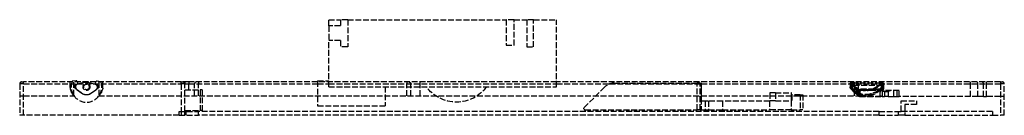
# Model space of a CAD drawing. Header units: millimetres. Extents: x -255 to 0, y 0 to 25.
import ezdxf

# ---------------------------------------------------------------- set-up
doc = ezdxf.new("R2010")
doc.units = ezdxf.units.MM
doc.header["$LTSCALE"] = 10
doc.linetypes.add('ALLCAD_Strich', pattern=[0.2, 0.15, -0.05])
doc.layers.add('BESCH_KONT_sich_schn_seit_2d', color=160, linetype='Continuous')

msp = doc.modelspace()

# ---------------------------------------------------------------- linework, layer by layer
at = {"layer": 'BESCH_KONT_sich_schn_seit_2d', "linetype": 'ALLCAD_Strich', "extrusion": (-1.09476e-47, 1, -2.22045e-16)}
for p, q in [((-175, 24.65), (-172, 24.65)), ((-175, 23.05), (-175, 24.65)), ((-175, 23.05), (-175, 19.3)), ((-172, 23.05), (-175, 23.05)), ((-170.1, 24.65), (-172, 24.65)), ((-172, 24.65), (-172, 23.05)), ((-170.1, 24.65), (-129.08, 24.65)), ((-170.1, 24.65), (-170.1, 17.65)), ((-127, 24.65), (-129.08, 24.65)), ((-129.08, 24.65), (-129.08, 18.07)), ((-127, 24.65), (-123.7, 24.65)), ((-127, 18.07), (-127, 24.65)), ((-121.95, 24.65), (-123.7, 24.65)), ((-123.7, 24.65), (-123.7, 17.65)), ((-121.95, 24.65), (-116, 24.65)), ((-121.95, 17.65), (-121.95, 24.65)), ((-116, 7.35), (-116, 24.65)), ((-175, 7.35), (-175, 19.3)), ((-172, 19.3), (-175, 19.3)), ((-172, 19.3), (-172, 17.65)), ((-129.08, 18.07), (-127, 18.07)), ((-170.1, 17.65), (-172, 17.65)), ((-123.7, 17.65), (-121.95, 17.65)), ((-255.1, 8.1), (-255.1, 0)), ((-254.1, 8.1), (-255.1, 8.1)), ((-254.6, 8.6), (-254.1, 8.6)), ((-213.3, 8.6), (-254.1, 8.6)), ((-254.1, 8.1), (-254.1, 8.6)), ((-254.1, 0), (-254.1, 8.1)), ((-254.1, 8.1), (-213.3, 8.1)), ((-242.06, 7.16), (-242.06, 8.6)), ((-240.46, 8.91), (-241.47, 8.76)), ((-241.06, 5.07), (-241.06, 8.6)), ((-240.14, 8.6), (-240.26, 8.81)), ((-240.02, 8.38), (-240.14, 8.6)), ((-239.17, 8.29), (-240.13, 8.03)), ((-238.45, 8.42), (-239.17, 8.29)), ((-236.39, 8.23), (-237.1, 8.39)), ((-235.44, 7.93), (-236.39, 8.23)), ((-235.34, 8.6), (-235.53, 8.29)), ((-235.28, 8.7), (-235.34, 8.6)), ((-234.08, 8.6), (-235.07, 8.8)), ((-234.53, 5.08), (-234.53, 8.6)), ((-234.07, 8.6), (-234.08, 8.6)), ((-233.53, 7.02), (-233.53, 8.6)), ((-213.3, 8.6), (-212.8, 8.6)), ((-213.3, 8.1), (-213.3, 8.6)), ((-213.3, 8.1), (-213.3, 1)), ((-212.3, 8.1), (-213.3, 8.1)), ((-211.3, 8.6), (-212.8, 8.6)), ((-212.3, 8.6), (-212.3, 8.1)), ((-212.3, 8.1), (-211.3, 8.1)), ((-212.3, 1), (-212.3, 8.1)), ((-177.9, 8.6), (-211.3, 8.6)), ((-211.3, 8.6), (-211.3, 8.1)), ((-211.3, 8.1), (-177.9, 8.1)), ((-211.3, 6.6), (-211.3, 8.1)), ((-209.8, 5), (-209.8, 8.1)), ((-208.8, 8.6), (-208.8, 8.1)), ((-208.8, 5), (-208.8, 8.1)), ((-177.9, 8.85), (-175, 8.85)), ((-177.9, 8.85), (-177.9, 2.45)), ((-116, 8.6), (-177.9, 8.6)), ((-177.9, 8.1), (-175, 8.1)), ((-175, 8.1), (-116, 8.1)), ((-154.8, 8.6), (-154.8, 8.1)), ((-154.8, 5), (-154.8, 8.1)), ((-153.8, 5), (-153.8, 8.1)), ((-151.3, 8.1), (-151.3, 8.6)), ((-151.3, 5), (-151.3, 8.1)), ((-1, 8.6), (-116, 8.6)), ((-116, 8.1), (-102.25, 8.1)), ((-102.25, 8.1), (-78.47, 8.1)), ((-101.08, 8.3), (-79.57, 8.3)), ((-78.77, 8.3), (-79.57, 8.3)), ((-79.57, 1.4), (-79.57, 8.3)), ((-78.77, 1.4), (-78.77, 8.3)), ((-78.77, 8.3), (-78.53, 8.3)), ((-78.53, 8.3), (-78.47, 8.3)), ((-78.53, 8.3), (-78.53, 1.4)), ((-78.47, 3.65), (-78.47, 8.3)), ((-78.47, 8.1), (-1, 8.1)), ((-39.95, 8.13), (-39.95, 7.32)), ((-39.95, 8.13), (-39.95, 7.31)), ((-39.94, 8.15), (-39.69, 8.15)), ((-39.79, 8.01), (-39.79, 7.19)), ((-39.44, 8.4), (-39.69, 8.4)), ((-39.65, 8.03), (-39.65, 7.11)), ((-39.44, 8.4), (-31.56, 8.4)), ((-39.41, 7.78), (-39.41, 6.81)), ((-39.11, 7.8), (-32.56, 7.8)), ((-39.01, 7.74), (-31.78, 7.74)), ((-38.8, 8.1), (-38.8, 8.6)), ((-38.8, 5), (-38.8, 8.1)), ((-37.8, 4.8), (-37.8, 8.1)), ((-31.81, 8.01), (-31.81, 7.19)), ((-31.57, 8.13), (-31.57, 7.32)), ((-31.31, 8.15), (-31.56, 8.15)), ((-31.47, 7.75), (-31.47, 6.79)), ((-31.27, 8.03), (-31.27, 7.12)), ((-31.27, 8.01), (-31.27, 7.09)), ((-8.77, 8.1), (-8.77, 8.6)), ((-8.77, 4.8), (-8.77, 8.1)), ((-6.82, 4.8), (-6.82, 8.1)), ((-5.39, 4.8), (-5.39, 8.1)), ((-4.61, 8.1), (-4.61, 8.6)), ((-4.61, 4.8), (-4.61, 8.1)), ((-1, 8.6), (-0.5, 8.6)), ((-1, 8.6), (-1, 8.1)), ((-1, 8.1), (-1, 0)), ((0, 8.1), (-1, 8.1)), ((0, 0), (0, 8.1)), ((-241.12, 5.16), (-241.74, 6.13)), ((-238.98, 5.62), (-240.5, 6.75)), ((-240.38, 6.77), (-238.97, 5.71)), ((-235.13, 6.63), (-236.79, 5.52)), ((-236.7, 5.66), (-235.25, 6.66)), ((-233.86, 6.13), (-234.48, 5.16)), ((-233.53, 7.02), (-233.58, 6.78)), ((-212.3, 6.6), (-208.3, 6.6)), ((-207.8, 6.6), (-208.3, 6.6)), ((-208.3, 6.6), (-208.3, 1.2)), ((-207.8, 6.6), (-207.8, 1.2)), ((-175, 7.35), (-116, 7.35)), ((-160.39, 7.35), (-160.39, 2.45)), ((-103.56, 7.27), (-108.9, 1.93)), ((-59.3, 5.75), (-60.77, 5.75)), ((-60.77, 5.75), (-60.77, 3.75)), ((-59.3, 5.75), (-59.3, 3.75)), ((-59.3, 5.75), (-55.2, 5.75)), ((-55.2, 5.75), (-55.2, 3.75)), ((-55.17, 5.75), (-55.2, 5.75)), ((-55.17, 3.65), (-55.17, 5.75)), ((-55.07, 5.3), (-55.07, 3.65)), ((-52.9, 5.3), (-55.07, 5.3)), ((-52.9, 5.3), (-52.17, 5.3)), ((-52.9, 5.3), (-52.9, 1.4)), ((-52.17, 5.3), (-52.17, 1.4)), ((-39.69, 7.35), (-39.94, 7.35)), ((-39.44, 6.85), (-39.19, 6.85)), ((-39.23, 6.7), (-32.31, 6.7)), ((-39.19, 6.85), (-31.81, 6.85)), ((-39.16, 6.7), (-31.79, 6.7)), ((-38.37, 5.91), (-38.37, 6.8)), ((-38.17, 6.66), (-38.17, 5.78)), ((-37.97, 6.53), (-37.97, 5.66)), ((-37.8, 6.67), (-31.86, 6.67)), ((-37.44, 6.1), (-37.55, 6.1)), ((-37.55, 6.1), (-37.55, 4.8)), ((-37.44, 6.1), (-37.44, 4.8)), ((-37.44, 6.1), (-37.44, 6.1)), ((-37.44, 6.1), (-37.44, 4.8)), ((-27.27, 6.35), (-37.3, 6.35)), ((-31.9, 6.94), (-31.86, 6.67)), ((-31.67, 6.98), (-31.67, 5.89)), ((-31.62, 6.54), (-31.66, 6.81)), ((-31.66, 6.77), (-31.66, 5.65)), ((-31.62, 6.5), (-31.66, 6.77)), ((-31.56, 7.35), (-31.31, 7.35)), ((-31.07, 6.1), (-31.48, 6.1)), ((-31.07, 6.1), (-30.11, 6.1)), ((-31.07, 6.1), (-31.07, 4.8)), ((-30.08, 6.11), (-30.11, 6.1)), ((-30.11, 6.1), (-30.11, 4.8)), ((-28.68, 6.35), (-28.68, 4.8)), ((-27.84, 6.35), (-27.84, 4.8)), ((-27.27, 4.8), (-27.27, 6.35)), ((-255.1, 5), (-254.1, 5)), ((-254.1, 5), (-241.01, 5)), ((-234.59, 5), (-37.8, 5)), ((-77.47, 3.65), (-78.47, 3.65)), ((-76.62, 3.65), (-77.47, 3.65)), ((-77.47, 3.65), (-77.47, 1.4)), ((-76.62, 3.65), (-76.62, 1.4)), ((-73.01, 3.65), (-76.62, 3.65)), ((-73.01, 3.65), (-73.01, 1.4)), ((-60.8, 3.65), (-73.01, 3.65)), ((-60.8, 3.65), (-60.8, 1.4)), ((-60.77, 3.65), (-60.8, 3.65)), ((-59.3, 3.75), (-60.77, 3.75)), ((-60.77, 3.75), (-60.77, 3.65)), ((-59.3, 3.75), (-55.2, 3.75)), ((-55.2, 3.75), (-55.2, 1.4)), ((-55.07, 3.65), (-55.17, 3.65)), ((-37.55, 4.8), (-37.8, 4.8)), ((-37.55, 4.8), (-37.49, 4.8)), ((-37.49, 4.8), (-31.06, 4.8)), ((-37.34, 4.95), (-32.08, 4.95)), ((-30.11, 4.8), (-31.06, 4.8)), ((-30.11, 4.8), (-28.68, 4.8)), ((-28.68, 4.8), (-27.84, 4.8)), ((-27.84, 4.8), (-27.27, 4.8)), ((-8.77, 4.8), (-27.27, 4.8)), ((-26.75, 3.75), (-22.75, 3.75)), ((-26.75, 1), (-26.75, 3.75)), ((-25.75, 2.75), (-25.75, 0)), ((-22.75, 2.75), (-25.75, 2.75)), ((-22.75, 3.75), (-22.75, 2.75)), ((-6.82, 4.8), (-8.77, 4.8)), ((-5.39, 4.8), (-6.82, 4.8)), ((-5.39, 4.8), (-4.61, 4.8)), ((-1, 4.8), (-4.61, 4.8)), ((0, 4.8), (-1, 4.8)), ((-213.8, 1), (-208.8, 1)), ((-213.8, 0), (-213.8, 1)), ((-213.8, 0), (-208.8, 0)), ((-213.3, 1), (-213.3, 0)), ((-212.3, 1.2), (-208.3, 1.2)), ((-212.3, 0), (-212.3, 1)), ((-212, 0), (-212, 1)), ((-211.3, 1), (-211.3, 1.2)), ((-32.45, 1), (-208.8, 1)), ((-208.8, 0), (-208.8, 1)), ((-32.45, 0), (-208.8, 0)), ((-207.8, 1.2), (-208.3, 1.2)), ((-177.9, 2.45), (-160.39, 2.45)), ((-108.9, 1.65), (-108.9, 1.93)), ((-108.65, 1.4), (-79.57, 1.4)), ((-78.77, 1.4), (-79.57, 1.4)), ((-78.77, 1.4), (-78.53, 1.4)), ((-78.53, 1.4), (-77.47, 1.4)), ((-77.47, 1.4), (-76.62, 1.4)), ((-76.62, 1.4), (-73.01, 1.4)), ((-73.01, 1.4), (-60.8, 1.4)), ((-55.2, 1.4), (-60.8, 1.4)), ((-55.2, 1.4), (-52.9, 1.4)), ((-52.17, 1.4), (-52.9, 1.4)), ((-32.45, 1), (-27.45, 1)), ((-32.45, 0), (-32.45, 1)), ((-32.45, 0), (-27.45, 0)), ((-27.45, 0), (-27.45, 1)), ((-27.45, 1), (-26.75, 1)), ((-25.75, 0), (-27.45, 0)), ((-25.75, 1), (-26.75, 1)), ((-3.1, 1), (-25.75, 1)), ((-25.75, 0), (-3.1, 0)), ((-3.1, 1), (-3.1, 0)), ((-3.1, 0.01), (-3.1, 0.01)), ((-3.1, 0.01), (-3.1, 0.01)), ((-3.1, 0.01), (-3.1, 0.01)), ((-3.1, 0), (-3.1, 0.01)), ((-3.1, 0.01), (-3.1, 0.01)), ((-3.1, 0.01), (-3.1, 0.01)), ((-3.1, 0.01), (-3.1, 0.01)), ((-3.1, 0.01), (-3.1, 0.01)), ((-3.1, 0.01), (-3.1, 0.01)), ((-3.1, 0.01), (-3.1, 0.01)), ((-3.1, 0.01), (-3.1, 0.01)), ((-3.1, 0), (-3.1, 0)), ((-3.1, 0), (-3.1, 0)), ((-3.1, 0), (-3.1, 0)), ((-3.1, 0), (-3.1, 0)), ((-3.1, 0), (-3.1, 0)), ((-3.1, 0), (-3.1, 0)), ((-3.1, 0), (-3.1, 0)), ((-254.1, 0), (-255.1, 0)), ((-213.8, 0), (-254.1, 0)), ((-3.1, 0), (-1, 0)), ((0, 0), (-1, 0))]:
    msp.add_line(p, q, dxfattribs=at)
at = {"layer": 'BESCH_KONT_sich_schn_seit_2d', "linetype": 'ALLCAD_Strich'}
for radius in [0.9, 0.712]:
    msp.add_circle((-237.8, 7.3), radius, dxfattribs=at)
for centre, radius, start, end in [((-254.6, 8.1), 0.5, 90, 180), ((-237.8, 7.3), 3.95, 160.785, 212.775), ((-237.8, 7.3), 3.95, 158.3541, 160.785), ((-239.95, 7.34), 0.712, 104.9166, 232.9782), ((-240.43, 8.71), 0.2, 28.7737, 98.7737), ((-240.2, 8.29), 0.2, 279.0078, 28.7737), ((-237.84, 5.23), 3.25, 76.8341, 100.7133), ((-235.36, 8.18), 0.2, 148.7737, 258.5469), ((-235.65, 7.25), 0.712, 304.5693, 72.6308), ((-235.11, 8.6), 0.2, 78.7737, 148.7737), ((-237.8, 7.3), 3.95, 327.225, 19.1933), ((-209.3, 8.1), 0.5, 90, 180), ((-101.08, 4.8), 3.5, 90, 135), ((-38.3, 8.1), 0.5, 360, 90), ((-0.5, 8.1), 0.5, 0, 90), ((-237.8, 7.26), 1.94, 232.9782, 304.5693), ((-237.8, 7.3), 3.95, 214.3023, 325.8525), ((-108.65, 1.65), 0.25, 180, 270)]:
    msp.add_arc(centre, radius, start, end, dxfattribs=at)
at = {"layer": 'BESCH_KONT_sich_schn_seit_2d', "linetype": 'ALLCAD_Strich', "extrusion": (-2.22045e-16, -2.22045e-16, -1)}
for centre, radius, start, end in [((240.05, 7.35), 0.751, 306.4929, 80.9922), ((235.55, 7.25), 0.75, 101.4531, 236.1157), ((212.8, 8.1), 0.5, 90, 180), ((154.3, 8.1), 0.5, 90, 180), ((237.8, 7.3), 2.05, 240.4338, 305.1707), ((141.94, 13.15), 9.75, 216.5035, 323.4965), ((37.19, 6.1), 0.25, 0, 90)]:
    msp.add_arc(centre, radius, start, end, dxfattribs=at)
at = {"layer": 'BESCH_KONT_sich_schn_seit_2d', "linetype": 'ALLCAD_Strich'}
for centre, major_axis, ratio, start_param, end_param in [((-39.7, 8.13), (-0.227, 0.104), 0.988758, -1.137432, 0.433364), ((-39.69, 8.15), (0, 0.25), 0.998027, 0, 1.570796), ((-39.58, 8.01), (-0.13, -0.214), 0.792671, -2.458601, -1.121438), ((-39.69, 6.35), (0, 2.05), 0.062791, 0, 0.136396), ((-39.44, 8.15), (0, 0.25), 0.998027, 0, 1.570796), ((-39.4, 8.03), (-0.247, -0.04), 0.931591, -1.744402, -0.173605), ((-39.44, 6.35), (0, 2.05), 0.062791, -0.366931, 0), ((-39.22, 7.78), (-0.172, -0.182), 0.647967, -2.217718, -1.021305), ((-39.1, 7.62), (-0.178, -0.175), 0.604775, -2.052664, -1.018255), ((-39.03, 7.57), (-0.191, -0.161), 0.554129, -2.061506, -0.988053), ((-30.91, 7.12), (-0.06, 1.21), 0.820375, 0.999888, 1.681429), ((-31.56, 6.35), (0, 1.8), 0.062791, 0, 0.136396), ((-31.31, 6.35), (0, 1.8), 0.062791, -0.363445, 0), ((-7.21, 8.1), (0, 0.5), 0.780507, -1.570796, 0), ((-5.78, 8.1), (0, 0.5), 0.780507, -1.570796, 0), ((-39.94, 6.35), (0, 1), 0.062791, 0, 0.245878), ((-38.62, 6.93), (-1.33, 0.39), 0.114526, -0.021181, 0.033054), ((-39.45, 7.32), (-0.485, 0.121), 0.96801, 0.252938, 1.823734), ((-39.44, 7.35), (0, -0.5), 0.998027, -1.570796, 0), ((-39.37, 7.19), (-0.343, -0.364), 0.742101, -0.960085, 0.943293), ((-39.25, 7.06), (-0.398, -0.303), 0.641052, -0.871115, 1.166798), ((-39.69, 6.35), (0, 1), 0.062791, -0.702011, 0), ((-39.19, 7.35), (0, -0.5), 0.998027, -1.570796, 0), ((-39.15, 7.11), (-0.499, -0.037), 0.762039, -0.097122, 1.473675), ((-35.61, 9.92), (4.86, 1.34), 0.884481, -2.752585, -1.872181), ((-35.61, 9.92), (-4.86, -1.34), 0.884481, 0.389008, 1.269412), ((-39.14, 7.05), (-0.49, -0.097), 0.688307, -0.279942, 1.390062), ((-39.03, 6.81), (-0.392, -0.311), 0.588568, -0.933059, 1.081544), ((-36.29, 10.03), (-3.22, 3.3), 0.827598, 1.510475, 1.756868), ((-38.86, 6.69), (-0.181, 0.36), 0.709129, 1.196219, 1.854645), ((-36.25, 8.48), (-2.91, 2.97), 0.829292, 1.44514, 1.866225), ((-34.67, 9.34), (5.23, -0.34), 0.716656, -2.257968, -2.207621), ((-34.67, 9.34), (5.23, -0.34), 0.716656, -2.257968, -2.207621), ((-37.73, 5.66), (-0.26, -0.427), 0.415411, -1.322491, 0.901883), ((-37.85, 6.53), (-0.136, -0.21), 0.409582, -2.206244, -1.311325), ((-37.82, 6.5), (-0.143, -0.205), 0.429275, -2.192454, -1.280532), ((-38.28, 5.83), (-0.781, 0.85), 0.826659, -1.307282, -1.268499), ((-37.3, 6.1), (0.25, 0), 0.999702, 1.570796, 3.141593), ((-37.21, 6.1), (0, 0.25), 0.987299, 0, 1.570796), ((-37.19, 6.1), (0, 0.25), 0.999702, 0, 1.570796), ((-35.61, 9.92), (4.86, 1.34), 0.884481, -1.872181, -0.991777), ((-35.61, 9.92), (-4.86, -1.34), 0.884481, -5.013774, -4.13337), ((-35.91, 6.3), (0, -0.25), 0.062791, -2.356194, -1.570796), ((-32.06, 6.35), (0, 0.5), 0.062791, 0, 0.245878), ((-32.35, 6.8), (-0.445, 0.373), 0.898863, -3.107103, -2.579942), ((-31.81, 6.35), (0, 0.5), 0.062791, -0.69436, 0), ((-28.32, 5.79), (-3.34, 0.32), 0.835686, 0.080212, 0.163459), ((-31.6, 5.3), (0, -0.5), 0.152226, -0.073141, 0)]:
    msp.add_ellipse(centre, major_axis=major_axis, ratio=ratio, start_param=start_param, end_param=end_param, dxfattribs=at)
at = {"layer": 'BESCH_KONT_sich_schn_seit_2d', "linetype": 'ALLCAD_Strich', "extrusion": (-2.22045e-16, -2.22045e-16, -1)}
for centre, major_axis, ratio, start_param, end_param in [((-39.94, 6.35), (0, 1.8), 0.062791, -0.136396, 0), ((-39.69, 6.35), (0, 1.8), 0.062791, 0, 0.366931), ((-36.25, 10.2), (2.7, -3.61), 0.82026, -5.135068, -4.78159), ((-32.55, 7.62), (0.168, -0.185), 0.530113, -2.158387, -1.123978), ((-32, 8.01), (0.114, -0.222), 0.721143, -2.552772, -1.215609), ((-31.81, 6.35), (0, 2.05), 0.062791, -0.136396, 0), ((-31.82, 8.13), (0.227, -0.104), 0.988758, -2.00416, -0.433364), ((-31.81, 8.15), (0, 0.25), 0.998027, 0, 1.570796), ((-31.8, 7.57), (0.227, -0.106), 0.653206, -1.81778, -0.620135), ((-31.67, 7.75), (0.178, -0.176), 0.681157, -2.116745, -0.966699), ((-31.56, 6.35), (0, 2.05), 0.062791, 0, 0.363445), ((-31.56, 8.15), (0, 0.25), 0.998027, 0, 1.570796), ((-31.52, 8.03), (0.247, 0.041), 0.932833, -1.395633, 0.175163), ((-39.01, 7.04), (0.639, -0.148), 0.562811, -4.160275, -3.512477), ((-39.01, 7.04), (-0.639, 0.148), 0.562811, -1.018682, -0.370884), ((-39.44, 6.35), (0, 0.5), 0.062791, -0.245878, 0), ((-35.61, 9.58), (4.79, -1.61), 0.901171, -4.421001, -4.142411), ((-39.19, 6.35), (0, 0.5), 0.062791, 0, 0.702011), ((-34.84, 8.33), (-5.15, 0.3), 0.67591, -0.956685, -0.906805), ((-38.32, 5.66), (-0.35, 1.03), 0.736256, 0.865908, 0.904691), ((-38.23, 4.3), (0.959, -0.955), 0.81047, -1.858104, -1.446634), ((-35.89, 5.42), (0, -0.5), 0.062791, -0.785398, 1.570796), ((-32.33, 7.06), (0.374, -0.332), 0.577716, -0.993579, 1.044334), ((-32.19, 7.19), (0.312, -0.391), 0.675136, -1.076929, 0.826449), ((-32.06, 7.35), (0, -0.5), 0.998027, -1.570796, 0), ((-32.07, 7.32), (0.485, -0.121), 0.96801, -0.252938, 1.317858), ((-31.91, 6.77), (0.248, 0.035), 0.670974, -1.430571, 0.205934), ((-31.87, 6.79), (0.395, -0.307), 0.630527, -0.888818, 1.166539), ((-31.87, 6.5), (0.248, 0.035), 0.670974, -1.430571, 0.205934), ((-31.81, 7.35), (0, -0.5), 0.998027, -1.570796, 0), ((-31.77, 7.12), (0.499, 0.038), 0.766947, 0.098005, 1.668802), ((-31.77, 7.05), (0.498, -0.043), 0.700458, -0.123431, 1.554999), ((-31.73, 6.1), (0, 0.25), 0.988439, 0, 1.570796), ((-30.88, 6.95), (0.03, -1.21), 0.655701, 1.433608, 2.116633), ((-31.5, 7.18), (-0.01, 1.08), 0.161087, -3.140088, -2.247325), ((-31.56, 6.35), (0, 1), 0.062791, -0.245878, 0), ((-32.27, 7.13), (1, -0.043), 0.509657, 0.065867, 0.624591), ((-31.32, 6.1), (0, 0.25), 0.988439, -0.000006, 1.570796), ((-31.31, 6.35), (0, 1), 0.062791, 0, 0.69436)]:
    msp.add_ellipse(centre, major_axis=major_axis, ratio=ratio, start_param=start_param, end_param=end_param, dxfattribs=at)
at = {"layer": 'BESCH_KONT_sich_schn_seit_2d', "linetype": 'ALLCAD_Strich'}
for points, knots in [([(-39.95, 8.13), (-39.95, 8.16), (-39.95, 8.19), (-39.94, 8.22), (-39.93, 8.23), (-39.93, 8.24)], [0, 0, 0, 0, 0.1008929, 0.1008929, 0.1230398, 0.1230398, 0.1230398, 0.1230398]), ([(-39.79, 8.01), (-39.84, 8.03), (-39.88, 8.06), (-39.91, 8.08), (-39.94, 8.1), (-39.95, 8.11), (-39.95, 8.13)], [0, 0, 0, 0, 0.0002951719, 0.0002951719, 0.0002951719, 0.0005903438, 0.0005903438, 0.0005903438, 0.0005903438]), ([(-39.69, 8.4), (-39.72, 8.4), (-39.75, 8.39), (-39.8, 8.38), (-39.82, 8.36), (-39.86, 8.33), (-39.87, 8.32), (-39.9, 8.29), (-39.9, 8.28), (-39.92, 8.26), (-39.92, 8.25), (-39.93, 8.24), (-39.93, 8.24), (-39.93, 8.24)], [0, 0, 0, 0, 0.0219511, 0.0219511, 0.0460576, 0.0460576, 0.0733367, 0.0733367, 0.1006159, 0.1006159, 0.127895, 0.127895, 0.1363957, 0.1363957, 0.1363957, 0.1363957]), ([(-39.11, 7.8), (-38.71, 7.39), (-38.22, 7.05), (-37.66, 6.82), (-37.11, 6.59), (-36.51, 6.48), (-35.92, 6.48)], [5.5201064, 5.5201064, 5.5201064, 5.5201064, 5.9016723, 5.9016723, 5.9016723, 6.2831853, 6.2831853, 6.2831853, 6.2831853]), ([(-35.92, 6.48), (-35.33, 6.48), (-34.71, 6.59), (-34.13, 6.82), (-33.55, 7.05), (-33.01, 7.39), (-32.56, 7.8)], [0, 0, 0, 0, 0.381513, 0.381513, 0.381513, 0.7630789, 0.7630789, 0.7630789, 0.7630789]), ([(-31.51, 8.27), (-31.51, 8.23), (-31.52, 8.18), (-31.57, 8.07), (-31.61, 8.01), (-31.66, 7.95)], [0, 0, 0, 0, 0.0003391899, 0.0003391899, 0.0006783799, 0.0006783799, 0.0006783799, 0.0006783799]), ([(-31.51, 8.27), (-31.51, 8.23), (-31.52, 8.18), (-31.57, 8.07), (-31.61, 8.01), (-31.66, 7.95)], [0, 0, 0, 0, 0.0003391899, 0.0003391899, 0.0006783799, 0.0006783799, 0.0006783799, 0.0006783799]), ([(-31.56, 8.4), (-31.53, 8.4), (-31.5, 8.39), (-31.45, 8.38), (-31.42, 8.36), (-31.39, 8.33), (-31.37, 8.32), (-31.34, 8.29), (-31.33, 8.27), (-31.31, 8.23), (-31.31, 8.22), (-31.3, 8.18), (-31.29, 8.16), (-31.28, 8.13), (-31.28, 8.12), (-31.28, 8.09), (-31.27, 8.08), (-31.27, 8.07)], [0, 0, 0, 0, 0.0219418, 0.0219418, 0.0460382, 0.0460382, 0.0757472, 0.0757472, 0.1154391, 0.1154391, 0.1851741, 0.1851741, 0.2578631, 0.2578631, 0.3305522, 0.3305522, 0.3634453, 0.3634453, 0.3634453, 0.3634453]), ([(-31.47, 7.75), (-31.4, 7.81), (-31.35, 7.86), (-31.28, 7.95), (-31.26, 8), (-31.27, 8.03)], [0, 0, 0, 0, 0.0003791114, 0.0003791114, 0.0007582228, 0.0007582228, 0.0007582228, 0.0007582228]), ([(-31.47, 7.75), (-31.4, 7.81), (-31.35, 7.86), (-31.28, 7.95), (-31.26, 8), (-31.27, 8.03)], [0, 0, 0, 0, 0.0003791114, 0.0003791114, 0.0007582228, 0.0007582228, 0.0007582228, 0.0007582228]), ([(-242.06, 7.16), (-242.06, 7.16), (-242.06, 7.16), (-242.06, 7.16), (-242.06, 7.16), (-242.06, 7.15), (-242.06, 7.15), (-242.06, 7.14), (-242.06, 7.13), (-242.06, 7.1), (-242.06, 7.08), (-242.05, 7), (-242.05, 6.95), (-242.01, 6.7), (-241.93, 6.47), (-241.81, 6.23), (-241.78, 6.18), (-241.74, 6.13)], [-0.7648328, -0.7648328, -0.7648328, -0.7648328, -0.7635865, -0.7635865, -0.7623402, -0.7623402, -0.7598475, -0.7598475, -0.7548622, -0.7548622, -0.7448917, -0.7448917, -0.7249505, -0.7249505, -0.6520384, -0.6520384, -0.6330563, -0.6330563, -0.6330563, -0.6330563]), ([(-233.86, 6.13), (-233.81, 6.21), (-233.76, 6.29), (-233.66, 6.5), (-233.61, 6.64), (-233.58, 6.78)], [-1.34329875, -1.34329875, -1.34329875, -1.34329875, -1.31060039, -1.31060039, -1.25477501, -1.25477501, -1.25477501, -1.25477501]), ([(-39.71, 6.82), (-39.76, 6.87), (-39.8, 6.91), (-39.86, 7), (-39.89, 7.05), (-39.93, 7.13), (-39.94, 7.17), (-39.95, 7.24), (-39.95, 7.27), (-39.95, 7.31)], [0, 0, 0, 0, 0.2119156, 0.2119156, 0.395502, 0.395502, 0.5078605, 0.5078605, 0.6246457, 0.6246457, 0.6246457, 0.6246457]), ([(-39.65, 7.08), (-39.65, 7.1), (-39.65, 7.13), (-39.66, 7.17), (-39.66, 7.18), (-39.66, 7.2), (-39.66, 7.21), (-39.66, 7.2), (-39.66, 7.2), (-39.66, 7.19), (-39.66, 7.18), (-39.65, 7.15), (-39.64, 7.14), (-39.62, 7.09), (-39.6, 7.07), (-39.55, 7), (-39.51, 6.95), (-39.39, 6.89), (-39.33, 6.86), (-39.24, 6.85), (-39.22, 6.85), (-39.19, 6.85)], [5.5811745, 5.5811745, 5.5811745, 5.5811745, 5.7215766, 5.7215766, 5.8619788, 5.8619788, 6.002381, 6.002381, 6.047027, 6.047027, 6.1143542, 6.1143542, 6.1616993, 6.1616993, 6.2064223, 6.2064223, 6.2479348, 6.2479348, 6.2742433, 6.2742433, 6.2831853, 6.2831853, 6.2831853, 6.2831853]), ([(-35.89, 4.92), (-36.3, 4.92), (-36.7, 4.97), (-37.46, 5.16), (-37.83, 5.31), (-38.52, 5.68), (-38.86, 5.92), (-39.33, 6.36), (-39.5, 6.56), (-39.65, 6.75)], [0, 0, 0, 0, 1.205735, 1.205735, 2.439401, 2.439401, 3.832322, 3.832322, 4.765522, 4.765522, 4.765522, 4.765522]), ([(-39.42, 6.5), (-39.49, 6.58), (-39.54, 6.67), (-39.6, 6.83), (-39.62, 6.89), (-39.63, 6.95)], [0.0000149, 0.0000149, 0.0000149, 0.0000149, 0.3347317, 0.3347317, 0.5476428, 0.5476428, 0.5476428, 0.5476428]), ([(-39.36, 6.77), (-39.38, 6.78), (-39.4, 6.79), (-39.44, 6.82), (-39.45, 6.83), (-39.45, 6.83)], [0, 0, 0, 0, 0.0000986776, 0.0000986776, 0.0001973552, 0.0001973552, 0.0001973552, 0.0001973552]), ([(-39.36, 6.77), (-39.38, 6.78), (-39.4, 6.79), (-39.44, 6.82), (-39.45, 6.83), (-39.45, 6.83)], [0, 0, 0, 0, 0.0000986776, 0.0000986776, 0.0001973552, 0.0001973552, 0.0001973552, 0.0001973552]), ([(-37.99, 5.24), (-38.42, 5.5), (-38.8, 5.81), (-39.23, 6.26), (-39.33, 6.38), (-39.42, 6.5)], [0, 0, 0, 0, 1.629391, 1.629391, 2.183055, 2.183055, 2.183055, 2.183055]), ([(-35.93, 6.3), (-36.54, 6.3), (-37.18, 6.42), (-37.76, 6.65), (-38.34, 6.87), (-38.87, 7.21), (-39.29, 7.62)], [0, 0, 0, 0, 0.3815148, 0.3815148, 0.3815148, 0.7630789, 0.7630789, 0.7630789, 0.7630789]), ([(-35.87, 5.07), (-36.19, 5.07), (-36.52, 5.1), (-36.85, 5.18), (-37.16, 5.25), (-37.47, 5.36), (-37.76, 5.5), (-38.35, 5.78), (-38.86, 6.21), (-39.23, 6.7)], [0, 0, 0, 0, 0.2227044, 0.2227044, 0.2227044, 0.440132, 0.440132, 0.440132, 0.8804037, 0.8804037, 0.8804037, 0.8804037]), ([(-38.37, 6.8), (-38.37, 6.82), (-38.36, 6.83), (-38.35, 6.83), (-38.34, 6.84), (-38.33, 6.83), (-38.31, 6.83), (-38.29, 6.82), (-38.27, 6.81), (-38.25, 6.79), (-38.23, 6.77), (-38.21, 6.76), (-38.2, 6.73), (-38.18, 6.71), (-38.17, 6.69), (-38.17, 6.66)], [0.0000000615, 0.0000000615, 0.0000000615, 0.0000000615, 0.0000432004, 0.0000432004, 0.0000432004, 0.0000864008, 0.0000864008, 0.0000864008, 0.0001728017, 0.0001728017, 0.0001728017, 0.0002592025, 0.0002592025, 0.0002592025, 0.0003455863, 0.0003455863, 0.0003455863, 0.0003455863]), ([(-38.17, 5.78), (-38.17, 5.76), (-38.17, 5.75), (-38.19, 5.72), (-38.2, 5.72), (-38.24, 5.72), (-38.27, 5.73), (-38.31, 5.77), (-38.33, 5.79), (-38.36, 5.85), (-38.37, 5.88), (-38.37, 5.91)], [0, 0, 0, 0, 0.000047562, 0.000047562, 0.000095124, 0.000095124, 0.000190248, 0.000190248, 0.000285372, 0.000285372, 0.000380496, 0.000380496, 0.000380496, 0.000380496]), ([(-38.17, 5.78), (-38.17, 5.76), (-38.17, 5.75), (-38.19, 5.72), (-38.2, 5.72), (-38.24, 5.72), (-38.27, 5.73), (-38.31, 5.77), (-38.33, 5.79), (-38.36, 5.85), (-38.37, 5.88), (-38.37, 5.91)], [0, 0, 0, 0, 0.000047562, 0.000047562, 0.000095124, 0.000095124, 0.000190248, 0.000190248, 0.000285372, 0.000285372, 0.000380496, 0.000380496, 0.000380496, 0.000380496]), ([(-37.58, 4.8), (-37.62, 4.88), (-37.68, 4.95), (-37.81, 5.1), (-37.89, 5.17), (-37.99, 5.24)], [0, 0, 0, 0, 0.4081218, 0.4081218, 0.8365136, 0.8365136, 0.8365136, 0.8365136]), ([(-37.94, 6.5), (-37.91, 6.48), (-37.88, 6.45), (-37.86, 6.43), (-37.83, 6.41), (-37.8, 6.38), (-37.78, 6.36), (-37.73, 6.31), (-37.68, 6.27), (-37.64, 6.23), (-37.63, 6.23), (-37.63, 6.23), (-37.63, 6.22), (-37.55, 6.15), (-37.48, 6.1), (-37.45, 6.1)], [0, 0, 0, 0, 0.0001233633, 0.0001233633, 0.0001233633, 0.0002467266, 0.0002467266, 0.0002467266, 0.0004934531, 0.0004934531, 0.0004934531, 0.0005044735, 0.0005044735, 0.0005044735, 0.0009869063, 0.0009869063, 0.0009869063, 0.0009869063]), ([(-37.21, 6.35), (-37.24, 6.35), (-37.32, 6.39), (-37.48, 6.49), (-37.54, 6.52), (-37.67, 6.6), (-37.73, 6.63), (-37.8, 6.67)], [0, 0, 0, 0, 0.000506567, 0.000506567, 0.00075985, 0.00075985, 0.001013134, 0.001013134, 0.001013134, 0.001013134]), ([(-37.21, 6.35), (-37.24, 6.35), (-37.32, 6.39), (-37.48, 6.49), (-37.54, 6.52), (-37.67, 6.6), (-37.73, 6.63), (-37.8, 6.67)], [0, 0, 0, 0, 0.000506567, 0.000506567, 0.00075985, 0.00075985, 0.001013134, 0.001013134, 0.001013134, 0.001013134]), ([(-32.39, 7.62), (-32.86, 7.21), (-33.43, 6.87), (-34.04, 6.65), (-34.66, 6.42), (-35.31, 6.3), (-35.93, 6.3)], [5.5201064, 5.5201064, 5.5201064, 5.5201064, 5.9016705, 5.9016705, 5.9016705, 6.2831853, 6.2831853, 6.2831853, 6.2831853]), ([(-31.95, 6.73), (-32.36, 6.27), (-32.88, 5.84), (-33.74, 5.39), (-34.01, 5.27), (-34.75, 5.03), (-35.25, 4.94), (-35.79, 4.92), (-35.84, 4.92), (-35.89, 4.92)], [0, 0, 0, 0, 2.194203, 2.194203, 3.108166, 3.108166, 4.581034, 4.581034, 4.737109, 4.737109, 4.737109, 4.737109]), ([(-32.31, 6.7), (-32.74, 6.21), (-33.31, 5.78), (-33.93, 5.5), (-34.24, 5.36), (-34.56, 5.25), (-34.88, 5.18), (-35.22, 5.1), (-35.55, 5.07), (-35.87, 5.07)], [5.4027816, 5.4027816, 5.4027816, 5.4027816, 5.8430533, 5.8430533, 5.8430533, 6.0604809, 6.0604809, 6.0604809, 6.2831853, 6.2831853, 6.2831853, 6.2831853]), ([(-32.08, 4.95), (-32.1, 4.99), (-32.11, 5.02), (-32.12, 5.06), (-32.17, 5.21), (-32.2, 5.38), (-32.2, 5.55), (-32.19, 5.71), (-32.17, 5.87), (-32.12, 6.02), (-32.06, 6.18), (-31.99, 6.32), (-31.89, 6.44)], [1.246711, 1.246711, 1.246711, 1.246711, 1.32224, 1.32224, 1.32224, 1.642371, 1.642371, 1.642371, 1.956457, 1.956457, 1.956457, 2.280333, 2.280333, 2.280333, 2.280333]), ([(-32.06, 6.83), (-32.07, 6.83), (-32.08, 6.82), (-32.12, 6.79), (-32.15, 6.78), (-32.17, 6.77)], [0, 0, 0, 0, 0.0001006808, 0.0001006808, 0.0002013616, 0.0002013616, 0.0002013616, 0.0002013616]), ([(-32.06, 6.83), (-32.07, 6.83), (-32.08, 6.82), (-32.12, 6.79), (-32.15, 6.78), (-32.17, 6.77)], [0, 0, 0, 0, 0.0001006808, 0.0001006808, 0.0002013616, 0.0002013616, 0.0002013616, 0.0002013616]), ([(-31.59, 7.2), (-31.59, 7.19), (-31.59, 7.19), (-31.59, 7.17), (-31.6, 7.16), (-31.61, 7.13), (-31.62, 7.11), (-31.65, 7.06), (-31.67, 7.02), (-31.76, 6.95), (-31.81, 6.91), (-31.94, 6.86), (-32, 6.85), (-32.06, 6.85)], [6.037307, 6.037307, 6.037307, 6.037307, 6.0864826, 6.0864826, 6.1356583, 6.1356583, 6.1807707, 6.1807707, 6.2256185, 6.2256185, 6.2604731, 6.2604731, 6.2831853, 6.2831853, 6.2831853, 6.2831853]), ([(-31.59, 7.2), (-31.6, 7.15), (-31.62, 7.1), (-31.67, 7.01), (-31.7, 6.97), (-31.77, 6.89), (-31.82, 6.84), (-31.88, 6.8)], [0, 0, 0, 0, 0.170607, 0.170607, 0.3378155, 0.3378155, 0.5859946, 0.5859946, 0.5859946, 0.5859946]), ([(-31.62, 6.54), (-31.61, 6.46), (-31.6, 6.39), (-31.58, 6.32), (-31.58, 6.3), (-31.57, 6.27), (-31.56, 6.27), (-31.56, 6.27), (-31.56, 6.27), (-31.56, 6.27), (-31.56, 6.27), (-31.57, 6.27), (-31.57, 6.28), (-31.59, 6.29), (-31.6, 6.31), (-31.64, 6.33), (-31.66, 6.34), (-31.7, 6.35), (-31.71, 6.35), (-31.73, 6.35)], [0, 0, 0, 0, 0.344375, 0.344375, 0.502083, 0.502083, 0.630309, 0.630309, 0.651345, 0.651345, 0.724031, 0.724031, 0.789853, 0.789853, 0.895549, 0.895549, 0.991145, 0.991145, 1.058513, 1.058513, 1.058513, 1.058513]), ([(-31.47, 6.49), (-31.56, 6.37), (-31.62, 6.25), (-31.66, 6.04), (-31.67, 5.96), (-31.67, 5.89)], [0, 0, 0, 0, 0.698497, 0.698497, 1.109543, 1.109543, 1.109543, 1.109543]), ([(-31.27, 7.01), (-31.28, 6.88), (-31.32, 6.76), (-31.4, 6.59), (-31.43, 6.54), (-31.47, 6.49)], [0, 0, 0, 0, 0.4062092, 0.4062092, 0.6191475, 0.6191475, 0.6191475, 0.6191475]), ([(-37.34, 4.95), (-37.34, 4.95), (-37.34, 4.95), (-37.38, 4.9), (-37.41, 4.87), (-37.48, 4.81), (-37.51, 4.8), (-37.54, 4.8)], [-0.00035948, -0.00035948, -0.00035948, -0.00035948, 0, 0, 0.0225868, 0.0225868, 0.04546235, 0.04546235, 0.04546235, 0.04546235]), ([(-31.61, 4.8), (-31.68, 4.81), (-31.77, 4.82), (-31.92, 4.87), (-32, 4.91), (-32.08, 4.95), (-32.08, 4.95), (-32.08, 4.95)], [0.00000101, 0.00000101, 0.00000101, 0.00000101, 0.02882529, 0.02882529, 0.05736786, 0.05736786, 0.05781151, 0.05781151, 0.05781151, 0.05781151])]:
    msp.add_open_spline(points, degree=3, knots=knots, dxfattribs=at)
for points in [[(-39.95, 8.13), (-39.95, 8.13), (-39.95, 8.13), (-39.95, 8.13)], [(-39.29, 7.62), (-39.46, 7.79), (-39.63, 7.92), (-39.79, 8.01)], [(-39.7, 8.38), (-39.72, 8.36), (-39.68, 8.3), (-39.59, 8.24)], [(-39.7, 8.38), (-39.72, 8.36), (-39.68, 8.3), (-39.59, 8.24)], [(-39.65, 8.03), (-39.64, 7.97), (-39.55, 7.88), (-39.41, 7.78)], [(-39.59, 8.24), (-39.44, 8.14), (-39.28, 7.99), (-39.11, 7.8)], [(-39.41, 7.78), (-39.34, 7.72), (-39.27, 7.65), (-39.21, 7.57)], [(-39.21, 7.98), (-39.32, 8.09), (-39.38, 8.19), (-39.4, 8.26)], [(-39.21, 7.98), (-39.32, 8.09), (-39.38, 8.19), (-39.4, 8.26)], [(-39.01, 7.74), (-39.08, 7.83), (-39.15, 7.9), (-39.21, 7.98)], [(-32.56, 7.8), (-32.38, 7.99), (-32.19, 8.14), (-32.01, 8.24)], [(-31.81, 8.01), (-32, 7.92), (-32.19, 7.79), (-32.39, 7.62)], [(-32.01, 8.24), (-31.9, 8.3), (-31.84, 8.36), (-31.82, 8.38)], [(-32.01, 8.24), (-31.9, 8.3), (-31.84, 8.36), (-31.82, 8.38)], [(-31.57, 8.13), (-31.59, 8.11), (-31.67, 8.06), (-31.81, 8.01)], [(-31.66, 7.95), (-31.71, 7.89), (-31.75, 7.82), (-31.78, 7.74)], [(-31.57, 7.57), (-31.55, 7.64), (-31.51, 7.7), (-31.47, 7.75)], [(-31.27, 8.07), (-31.27, 8.05), (-31.27, 8.03), (-31.27, 8.01)], [(-241.12, 5.16), (-241.1, 5.13), (-241.08, 5.1), (-241.06, 5.07)], [(-234.53, 5.08), (-234.51, 5.11), (-234.5, 5.14), (-234.48, 5.16)], [(-39.95, 7.31), (-39.95, 7.28), (-39.9, 7.24), (-39.79, 7.19)], [(-39.95, 7.31), (-39.95, 7.28), (-39.9, 7.24), (-39.79, 7.19)], [(-39.79, 7.19), (-39.75, 7.15), (-39.7, 7.11), (-39.66, 7.06)], [(-39.65, 6.75), (-39.67, 6.78), (-39.7, 6.81), (-39.72, 6.83)], [(-39.63, 7.05), (-39.64, 7.07), (-39.65, 7.09), (-39.65, 7.11)], [(-39.63, 7.05), (-39.64, 7.07), (-39.65, 7.09), (-39.65, 7.11)], [(-39.63, 6.95), (-39.64, 6.99), (-39.65, 7.03), (-39.65, 7.08)], [(-39.23, 6.7), (-39.27, 6.73), (-39.31, 6.75), (-39.36, 6.77)], [(-39.17, 6.73), (-39.17, 6.72), (-39.17, 6.71), (-39.16, 6.7)], [(-37.5, 4.8), (-37.59, 5.15), (-37.76, 5.47), (-37.97, 5.66)], [(-32.17, 6.77), (-32.22, 6.75), (-32.26, 6.73), (-32.31, 6.7)], [(-31.96, 7.06), (-31.91, 7.11), (-31.86, 7.15), (-31.81, 7.19)], [(-31.88, 6.8), (-31.9, 6.78), (-31.93, 6.75), (-31.95, 6.73)], [(-31.86, 6.67), (-31.83, 6.48), (-31.78, 6.35), (-31.73, 6.35)], [(-31.81, 7.19), (-31.67, 7.24), (-31.59, 7.29), (-31.57, 7.32)], [(-31.79, 6.7), (-31.79, 6.71), (-31.79, 6.72), (-31.79, 6.73)], [(-31.67, 6.98), (-31.67, 6.92), (-31.67, 6.86), (-31.66, 6.81)], [(-31.47, 6.79), (-31.6, 6.55), (-31.67, 6.21), (-31.67, 5.89)], [(-31.66, 5.65), (-31.65, 5.36), (-31.63, 5.08), (-31.61, 4.8)], [(-31.27, 7.12), (-31.27, 7.1), (-31.27, 7.07), (-31.27, 7.05)], [(-31.27, 7.12), (-31.27, 7.1), (-31.27, 7.07), (-31.27, 7.05)], [(-31.27, 7.09), (-31.27, 7.06), (-31.27, 7.03), (-31.27, 7.01)], [(-29.36, 6.35), (-29.6, 6.35), (-29.86, 6.22), (-30.08, 6.11)]]:
    msp.add_open_spline(points, degree=3, dxfattribs=at)

doc.saveas('drawing.dxf')
